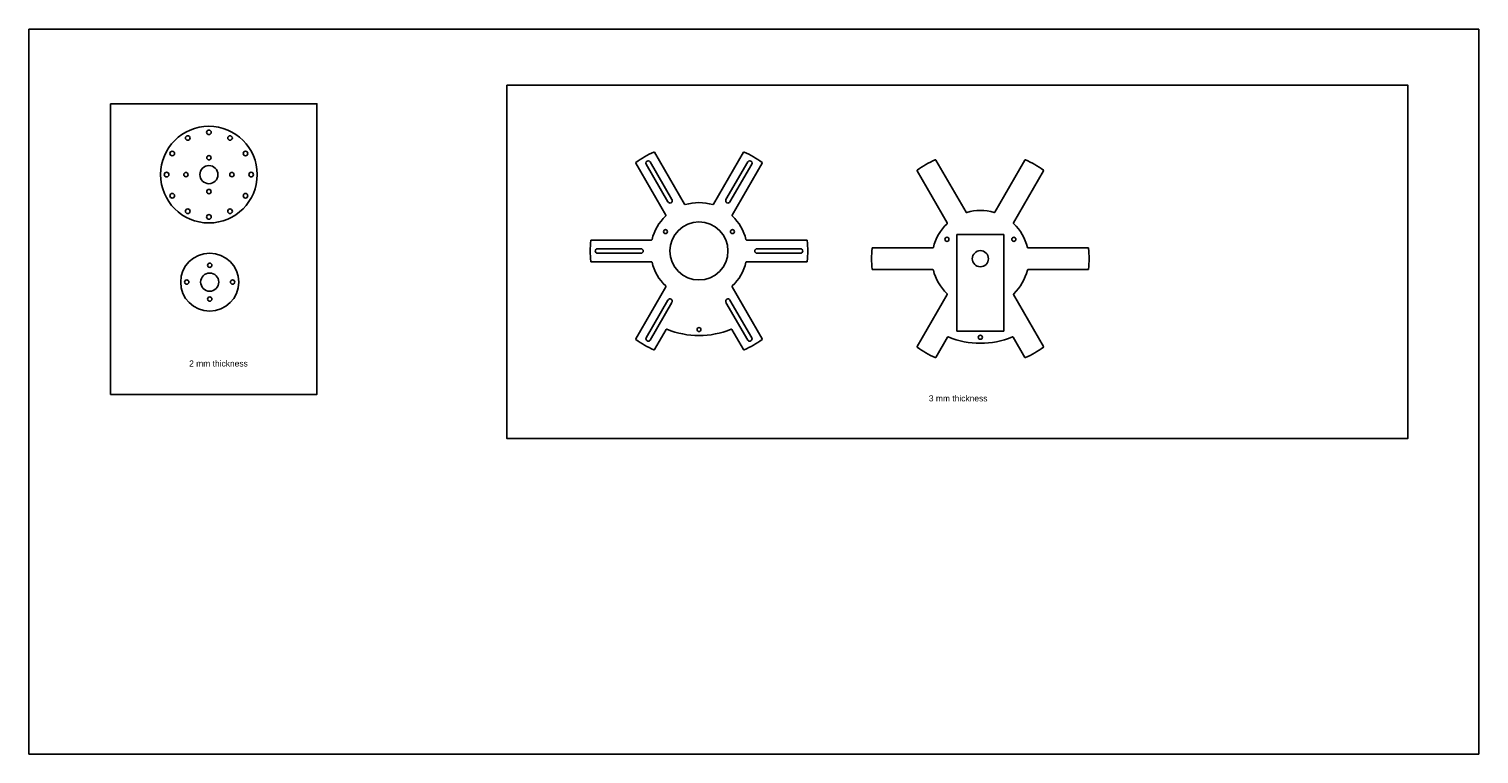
# Model space of a CAD drawing. Extents: x 839 to 2271, y 1719 to 2019.
# Tile 1 of 2: x 839 to 1439, y 1719 to 2019. Entities that reach past the tile are written whole.
import ezdxf

# ---------------------------------------------------------------- set-up
doc = ezdxf.new("R2010")
doc.units = 0
doc.layers.get('0').update_dxf_attribs({"linetype": 'CONTINUOUS'})
doc.layers.add('CRANK', color=30, linetype='CONTINUOUS')
doc.styles.get("Standard").update_dxf_attribs({"font": 'arial.ttf'})

msp = doc.modelspace()

# ---------------------------------------------------------------- linework, layer by layer
for p, q in [((1439.21, 2018.86), (839.21, 2018.86)), ((839.21, 2018.86), (839.21, 1718.86)), ((1439.21, 1718.86), (1439.21, 2018.86)), ((1102.71, 1941.81), (1090.28, 1963.34)), ((1103.62, 1947.32), (1094.62, 1962.91)), ((1105.27, 1948.27), (1096.27, 1963.86)), ((1110.5, 1946.31), (1098.07, 1967.84)), ((1122.39, 1946.31), (1134.82, 1967.84)), ((1127.62, 1948.27), (1136.62, 1963.86)), ((1129.27, 1947.32), (1138.27, 1962.91)), ((1130.19, 1941.81), (1142.62, 1963.34)), ((1226.94, 1943.11), (1214.51, 1964.64)), ((1238.83, 1943.11), (1251.26, 1964.64)), ((1219.14, 1938.61), (1206.71, 1960.14)), ((1246.62, 1938.61), (1259.05, 1960.14)), ((1223.13, 1933.81), (1242.63, 1933.81)), ((1223.13, 1893.81), (1223.13, 1933.81)), ((1242.63, 1933.81), (1242.63, 1893.81)), ((1096.76, 1931.51), (1071.9, 1931.51)), ((1092.45, 1927.96), (1074.45, 1927.96)), ((1092.45, 1926.06), (1074.45, 1926.06)), ((1136.13, 1931.51), (1160.99, 1931.51)), ((1140.45, 1927.96), (1158.45, 1927.96)), ((1140.45, 1926.06), (1158.45, 1926.06)), ((1213.2, 1928.31), (1188.33, 1928.31)), ((1252.57, 1928.31), (1277.43, 1928.31)), ((1096.76, 1922.51), (1071.9, 1922.51)), ((1136.13, 1922.51), (1160.99, 1922.51)), ((1213.2, 1919.31), (1188.33, 1919.31)), ((1252.57, 1919.31), (1277.43, 1919.31)), ((1102.71, 1912.22), (1090.28, 1890.68)), ((1130.19, 1912.22), (1142.62, 1890.68)), ((1219.14, 1909.01), (1206.71, 1887.48)), ((1246.62, 1909.01), (1259.05, 1887.48)), ((1103.62, 1906.7), (1094.62, 1891.11)), ((1105.27, 1905.75), (1096.27, 1890.16)), ((1127.62, 1905.75), (1136.62, 1890.16)), ((1129.27, 1906.7), (1138.27, 1891.11)), ((1102.88, 1894.51), (1098.07, 1886.18)), ((1130.01, 1894.51), (1134.82, 1886.18)), ((1219.32, 1891.31), (1214.51, 1882.98)), ((1242.63, 1893.81), (1223.13, 1893.81)), ((1246.45, 1891.31), (1251.26, 1882.98)), ((839.21, 1718.86), (1439.21, 1718.86))]:
    msp.add_line(p, q)
for points in [[(1036.9, 1995.61), (1409.77, 1995.61), (1409.77, 1849.42), (1036.9, 1849.42)], [(872.94, 1987.9), (958.34, 1987.9), (958.34, 1867.64), (872.94, 1867.64)]]:
    msp.add_lwpolyline(points, close=True)
for centre, radius in [((1116.45, 1927.01), 12), ((1102.59, 1935.01), 0.82), ((1130.3, 1935.01), 0.82), ((1219.03, 1931.81), 0.85), ((1246.74, 1931.81), 0.85), ((1232.88, 1923.81), 3.33), ((1116.45, 1894.51), 0.82), ((1232.88, 1891.31), 0.85)]:
    msp.add_circle(centre, radius)
for centre, radius, start, end in [((1090.49, 1963.47), 0.25, 125.44971, 210), ((1116.45, 1927.01), 45, 114.55029, 125.44971), ((1095.45, 1963.39), 0.95, 30, 210), ((1097.85, 1967.72), 0.25, 30, 114.55029), ((1135.04, 1967.72), 0.25, 65.44971, 150), ((1116.45, 1927.01), 45, 54.55029, 65.44971), ((1137.45, 1963.39), 0.95, 330, 150), ((1142.4, 1963.47), 0.25, 330, 54.55029), ((1232.88, 1923.81), 45, 114.55029, 125.44971), ((1214.29, 1964.52), 0.25, 30, 114.55029), ((1251.48, 1964.52), 0.25, 65.44971, 150), ((1232.88, 1923.81), 45, 54.55029, 65.44971), ((1206.93, 1960.27), 0.25, 125.44971, 210), ((1258.84, 1960.27), 0.25, 330, 54.55029), ((1104.45, 1947.8), 0.95, 211.13405, 28.86595), ((1110.72, 1946.44), 0.25, 210, 286.43385), ((1116.45, 1927.01), 20, 73.56615, 106.43385), ((1122.18, 1946.44), 0.25, 253.56615, 330), ((1128.45, 1947.8), 0.95, 151.13405, 328.86595), ((1116.45, 1927.01), 20, 133.56615, 166.43385), ((1102.49, 1941.69), 0.25, 313.56615, 30), ((1130.4, 1941.69), 0.25, 150, 226.43385), ((1116.45, 1927.01), 20, 13.56615, 46.43385), ((1232.88, 1923.81), 20, 133.56615, 166.43385), ((1218.93, 1938.48), 0.25, 313.56615, 30), ((1227.15, 1943.23), 0.25, 210, 286.43385), ((1232.88, 1923.81), 20, 73.56615, 106.43385), ((1238.61, 1943.23), 0.25, 253.56615, 330), ((1246.84, 1938.48), 0.25, 150, 226.43385), ((1232.88, 1923.81), 20, 13.56615, 46.43385), ((1116.45, 1927.01), 45, 174.55029, 185.44971), ((1071.9, 1931.26), 0.25, 90, 174.55029), ((1074.45, 1927.01), 0.95, 90, 270), ((1092.45, 1927.01), 0.95, 271.13405, 88.86595), ((1096.76, 1931.76), 0.25, 270, 346.43385), ((1136.13, 1931.76), 0.25, 193.56615, 270), ((1140.45, 1927.01), 0.95, 91.13405, 268.86595), ((1158.45, 1927.01), 0.95, 270, 90), ((1160.99, 1931.26), 0.25, 5.44971, 90), ((1116.45, 1927.01), 45, 354.55029, 5.44971), ((1232.88, 1923.81), 45, 174.55029, 185.44971), ((1188.33, 1928.06), 0.25, 90, 174.55029), ((1213.2, 1928.56), 0.25, 270, 346.43385), ((1252.57, 1928.56), 0.25, 193.56615, 270), ((1277.43, 1928.06), 0.25, 5.44971, 90), ((1232.88, 1923.81), 45, 354.55029, 5.44971), ((1071.9, 1922.76), 0.25, 185.44971, 270), ((1096.76, 1922.26), 0.25, 13.56615, 90), ((1116.45, 1927.01), 20, 193.56615, 226.43385), ((1116.45, 1927.01), 20, 313.56615, 346.43385), ((1136.13, 1922.26), 0.25, 90, 166.43385), ((1160.99, 1922.76), 0.25, 270, 354.55029), ((1188.33, 1919.56), 0.25, 185.44971, 270), ((1213.2, 1919.06), 0.25, 13.56615, 90), ((1232.88, 1923.81), 20, 193.56615, 226.43385), ((1232.88, 1923.81), 20, 313.56615, 346.43385), ((1252.57, 1919.06), 0.25, 90, 166.43385), ((1277.43, 1919.56), 0.25, 270, 354.55029), ((1102.49, 1912.34), 0.25, 330, 46.43385), ((1130.4, 1912.34), 0.25, 133.56615, 210), ((1218.93, 1909.14), 0.25, 330, 46.43385), ((1246.84, 1909.14), 0.25, 133.56615, 210), ((1104.45, 1906.23), 0.95, 331.13405, 148.86595), ((1128.45, 1906.23), 0.95, 31.13405, 208.86595), ((1090.49, 1890.56), 0.25, 150, 234.55029), ((1116.45, 1927.01), 45, 234.55029, 245.44971), ((1095.45, 1890.64), 0.95, 150, 330), ((1103.1, 1894.39), 0.25, 67.74427, 150), ((1116.45, 1927.01), 35, 247.74427, 292.25573), ((1129.8, 1894.39), 0.25, 30, 112.25573), ((1116.45, 1927.01), 45, 294.55029, 305.44971), ((1137.45, 1890.64), 0.95, 210, 30), ((1142.4, 1890.56), 0.25, 305.44971, 30), ((1219.53, 1891.19), 0.25, 67.74427, 150), ((1232.88, 1923.81), 35, 247.74427, 292.25573), ((1246.23, 1891.19), 0.25, 30, 112.25573), ((1097.85, 1886.31), 0.25, 245.44971, 330), ((1135.04, 1886.31), 0.25, 210, 294.55029), ((1206.93, 1887.36), 0.25, 150, 234.55029), ((1232.88, 1923.81), 45, 234.55029, 245.44971), ((1232.88, 1923.81), 45, 294.55029, 305.44971), ((1258.84, 1887.36), 0.25, 305.44971, 30), ((1214.29, 1883.11), 0.25, 245.44971, 330), ((1251.48, 1883.11), 0.25, 210, 294.55029)]:
    msp.add_arc(centre, radius, start, end)
at = {"layer": 'CRANK', "color": 7}
for centre, radius in [((913.65, 1958.61), 20), ((904.9, 1973.76), 0.95), ((913.65, 1976.11), 0.95), ((922.4, 1973.76), 0.95), ((898.5, 1967.36), 0.95), ((928.81, 1967.36), 0.95), ((913.65, 1958.61), 3.75), ((913.65, 1965.61), 0.9), ((896.15, 1958.61), 0.95), ((904.15, 1958.61), 0.9), ((923.15, 1958.61), 0.9), ((931.15, 1958.61), 0.95), ((898.5, 1949.86), 0.95), ((913.65, 1951.61), 0.9), ((928.81, 1949.86), 0.95), ((904.9, 1943.45), 0.95), ((922.4, 1943.45), 0.95), ((913.65, 1941.11), 0.95), ((913.98, 1914.12), 12), ((913.98, 1921.12), 0.9), ((904.48, 1914.12), 0.9), ((913.98, 1914.12), 3.75), ((923.48, 1914.12), 0.9), ((913.98, 1907.12), 0.9)]:
    msp.add_circle(centre, radius, dxfattribs=at)

# ---------------------------------------------------------------- texts
at = {"char_height": 2.5, "attachment_point": 1}
for s, width, insert in [('2 mm thickness', 26.2991, (905.49, 1881.7)), ('3 mm thickness', 24.8511, (1211.57, 1867.27))]:
    msp.add_mtext_dynamic_manual_height_columns(s, width=width, gutter_width=12.5, heights=[0], dxfattribs=dict(at, insert=insert))

doc.saveas('drawing.dxf')
